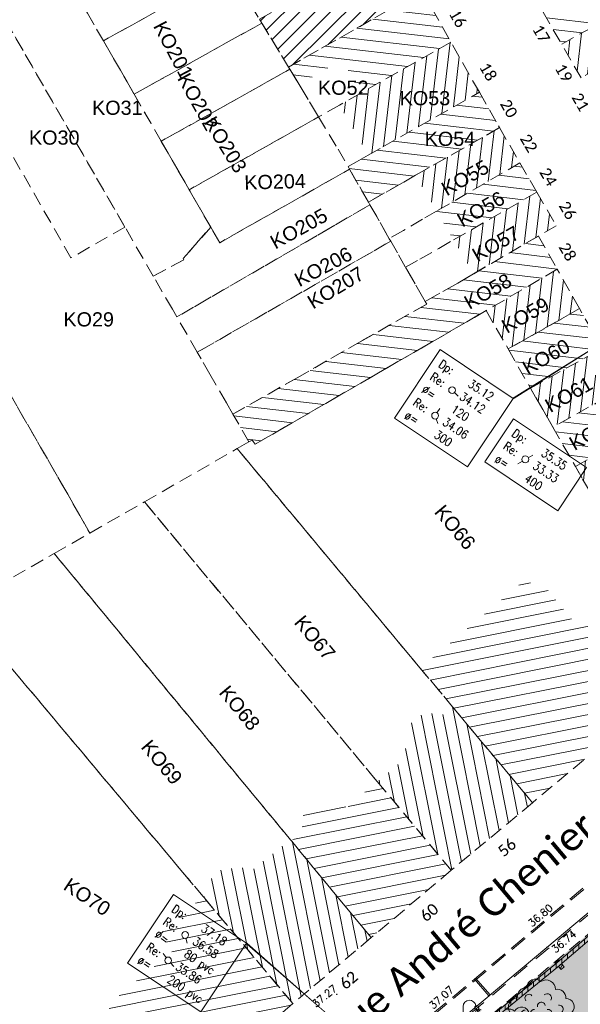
# Model space of a CAD drawing. Header units: metres. Extents: x 1711737 to 1712435, y 9275977 to 9276516.
# Tile 12 of 33: x 1711889 to 1711939, y 9276156 to 9276242. Entities that reach past the tile are written whole.
import ezdxf
from ezdxf.enums import TextEntityAlignment as Align

# ---------------------------------------------------------------- set-up
doc = ezdxf.new("R2010")
doc.units = ezdxf.units.M
doc.header["$LTSCALE"] = 5
doc.header["$PDMODE"] = 32
doc.header["$PDSIZE"] = 0.05
for name, pattern in [('Chemin', [0.5, 0.3, -0.2]), ('Feeder', [3, 1, -0.5, 1, -0.5]), ('Parcelle', [1.2, 0.8, -0.4])]:
    doc.linetypes.add(name, pattern=pattern)
doc.layers.get('0').update_dxf_attribs({"lineweight": 15})
doc.layers.add('_sh_lot1', color=7, linetype='Continuous', lineweight=15, true_color=0xffffd7)
for name, color, linetype, lineweight in [('BO_bordure', 7, 'Continuous', 13), ('BO_bordure.gra', 7, 'Continuous', 5), ('FA_facade.hah', 147, 'Continuous', 13), ('L6', 11, 'Parcelle', 13), ('L7', 11, 'Continuous', 15), ('MA_assainissement.txt', 5, 'Continuous', 9), ('ML_eclairage-public', 6, 'Continuous', 13), ('MR_topo', 7, 'Continuous', 5), ('MR_topo.alt', 7, 'Continuous', 9), ('MSH_signalisation-horizontale', 8, 'Continuous', 9), ('MU_mur', 7, 'Continuous', 13), ('MU_mur.hah', 147, 'Continuous', 13), ('VE_Vegetation', 96, 'Continuous', 9)]:
    doc.layers.add(name, color=color, linetype=linetype, lineweight=lineweight)
doc.layers.add('L5', color=7, linetype='Continuous')
doc.styles.add('Ass-Style', font='simplex.shx')
doc.styles.add('Legend', font='calibri.ttf')
doc.styles.add('Simplex 1.0', font='Simplex.shx', dxfattribs={"height": 0.2})
doc.styles.get("Standard").update_dxf_attribs({"font": 'arial.ttf'})
pattern_1 = [(45, (0, 0), (-0.353553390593, 0.353553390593), [])]
pattern_2 = [(83.2999, (1711881.224, 9276159.8023), (-0.945995, 0.1111305), [])]
pattern_3 = [(353.2999, (1711881.224, 9276159.8023), (0.1111305, 0.945995), [])]
pattern_4 = [(11.2999, (1711881.224, 9276159.8023), (-0.186637, 0.934036), [])]
pattern_5 = [(281.2999, (1711881.224, 9276159.8023), (0.934036, 0.186637), [])]

# ---------------------------------------------------------------- blocks, each defined once
blk = doc.blocks.new('PointTopo')
at = {"color": 0}
blk.add_point((0, 0), dxfattribs=at)
at = {"layer": 'MR_topo.alt', "style": 'Simplex 1.0'}
blk.add_attdef('ALT', text='', height=0.65, dxfattribs=at).set_placement((0.25, -0.25), align=Align.TOP_LEFT)
blk = doc.blocks.new('Gv2')
at = {"color": 0}
for centre, radius, start, end in [((-0.086, 0.371), 0.118, 43.6925, 183.5969), ((0.078, 0.342), 0.135, 358.4583, 125.1928), ((-0.218, 0.24), 0.125, 83.4353, 192.7267), ((0.241, 0.217), 0.125, 353.4353, 102.7267), ((-0.343, 0.077), 0.135, 88.4583, 215.1928), ((-0.177, 0.208), 0.0582, 40.5494, 221.5178), ((0.006, 0.093), 0.0582, 9.1467, 190.1151), ((0.092, 0.212), 0.0628, 330.5895, 133.7127), ((0.372, 0.085), 0.118, 313.6925, 93.5969), ((-0.23, -0.028), 0.0628, 90.5895, 253.7127), ((-0.093, -0.018), 0.0628, 90.5895, 253.7127), ((0.105, -0.014), 0.0582, 280.5494, 101.5178), ((0.269, 0.048), 0.0582, 280.5494, 101.5178), ((-0.372, -0.086), 0.118, 133.6925, 273.5969), ((0.006, -0.102), 0.0628, 210.5895, 13.7127), ((0.343, -0.079), 0.135, 268.4583, 35.1928), ((-0.241, -0.219), 0.125, 173.4353, 282.7267), ((-0.093, -0.258), 0.0582, 160.5494, 341.5178), ((0.138, -0.187), 0.0628, 210.5895, 13.7127), ((0.218, -0.242), 0.125, 263.4353, 12.7267), ((-0.078, -0.344), 0.135, 178.4583, 305.1928), ((0.086, -0.373), 0.118, 223.6925, 3.5969)]:
    blk.add_arc(centre, radius, start, end, dxfattribs=at)
blk = doc.blocks.new('Gl9')
at = {"color": 0, "flags": 128}
blk.add_lwpolyline([(0, 0.1), (0, 3.1, -0.933922), (1.4, 3.2)], format="xyb", dxfattribs=at)
at = {"color": 0}
for points in [[(1.43, 2.71), (1.37, 2.48)], [(1.53, 2.7), (1.56, 2.47)], [(1.62, 2.73), (1.72, 2.51)], [(1.7, 2.78), (1.86, 2.61)], [(1.76, 2.86), (1.97, 2.75)]]:
    blk.add_lwpolyline(points, dxfattribs=at)
at = {"color": 0, "flags": 128}
blk.add_lwpolyline([(0, 0.12), (0, 0.12)], dxfattribs=at)
at = {"color": 0}
for centre, radius in [((1.5, 3), 0.224), ((0, 0), 0.1)]:
    blk.add_circle(centre, radius, dxfattribs=at)
blk = doc.blocks.new('dir_tron')
at = {"color": 0, "flags": 128}
blk.add_lwpolyline([(0.2, 0), (0.5, 0)], dxfattribs=at)
at = {"color": 0}
blk.add_circle((0, 0), 0.2, dxfattribs=at)

msp = doc.modelspace()

# ---------------------------------------------------------------- hatches: boundary and pattern name
at = {"layer": '_sh_lot1'}
h = msp.add_hatch(color=256, dxfattribs=at)
h.dxf.hatch_style = 1
h.paths.add_polyline_path([(1712001.971, 9276136.535), (1712011.331, 9276149.995), (1712014.08, 9276153.956), (1711985.838, 9276173.941), (1711968.512, 9276186.104), (1711952.301, 9276172.605), (1711946.038, 9276167.369), (1711923.87, 9276148.803), (1711929.255, 9276142.337), (1711950.125, 9276124.469), (1711956.999, 9276136.257), (1711987.056, 9276114.796), (1711996.116, 9276127.229)], flags=17)
at = {"layer": 'FA_facade.hah'}
h = msp.add_hatch(dxfattribs=at)
h.set_pattern_fill('ANSI31', color=256, scale=0.3, angle=342)
h.set_pattern_definition(pattern_3)
h.paths.add_polyline_path([(1711944.731, 9276244.585), (1711947.588, 9276249.002), (1711945.981, 9276251.305), (1711934.451, 9276244.665), (1711936.991, 9276240.265)])
h = msp.add_hatch(dxfattribs=at)
h.set_pattern_fill('ANSI31', color=256, scale=0.3)
h.paths.add_polyline_path([(1711924.661, 9276244.965), (1711922.221, 9276249.275), (1711910.311, 9276242.475), (1711912.871, 9276238.255)])
h = msp.add_hatch(dxfattribs=at)
h.set_pattern_fill('ANSI31', color=256, scale=0.3, angle=342)
h.set_pattern_definition(pattern_3)
h.paths.add_polyline_path([(1711927.211, 9276240.455), (1711924.661, 9276244.965), (1711912.871, 9276238.255), (1711913.801, 9276236.715), (1711917.631, 9276238.875), (1711919.241, 9276235.945)])
h = msp.add_hatch(dxfattribs=at)
h.set_pattern_fill('ANSI31', color=256, scale=0.3, angle=72)
h.set_pattern_definition(pattern_2)
h.paths.add_polyline_path([(1711946.351, 9276241.675), (1711944.731, 9276244.585), (1711936.991, 9276240.265), (1711938.701, 9276237.295)])
h = msp.add_hatch(dxfattribs=at)
h.set_pattern_fill('ANSI31', color=256, scale=0.3, angle=72)
h.set_pattern_definition(pattern_2)
h.paths.add_polyline_path([(1711929.721, 9276236.035), (1711927.211, 9276240.455), (1711919.241, 9276235.945), (1711917.371, 9276234.895), (1711919.909, 9276230.479), (1711921.191, 9276231.205)])
h = msp.add_hatch(dxfattribs=at)
h.set_pattern_fill('ANSI31', color=256, scale=0.3, angle=342)
h.set_pattern_definition(pattern_3)
h.paths.add_polyline_path([(1711931.501, 9276232.905), (1711931.411, 9276233.055), (1711929.721, 9276236.035), (1711921.191, 9276231.205), (1711919.911, 9276230.475), (1711919.909, 9276230.479), (1711918.861, 9276229.885), (1711918.131, 9276229.465), (1711919.921, 9276226.335), (1711922.921, 9276228.035), (1711924.091, 9276228.705)])
h = msp.add_hatch(dxfattribs=at)
h.set_pattern_fill('ANSI31', color=256, scale=0.3, angle=72)
h.set_pattern_definition(pattern_2)
h.paths.add_polyline_path([(1711933.301, 9276229.795), (1711931.501, 9276232.905), (1711924.091, 9276228.705), (1711925.951, 9276225.535)])
h = msp.add_hatch(dxfattribs=at)
h.set_pattern_fill('ANSI31', color=256, scale=0.3, angle=342)
h.set_pattern_definition(pattern_3)
h.paths.add_polyline_path([(1711934.801, 9276227.215), (1711933.301, 9276229.795), (1711925.951, 9276225.535), (1711927.451, 9276223.005)])
h = msp.add_hatch(dxfattribs=at)
h.set_pattern_fill('ANSI31', color=256, scale=0.3, angle=72)
h.set_pattern_definition(pattern_2)
h.paths.add_polyline_path([(1711936.501, 9276224.255), (1711934.801, 9276227.215), (1711927.451, 9276223.005), (1711929.211, 9276220.005), (1711934.931, 9276223.345)])
h = msp.add_hatch(dxfattribs=at)
h.set_pattern_fill('ANSI31', color=256, scale=0.3, angle=342)
h.set_pattern_definition(pattern_3)
h.paths.add_polyline_path([(1711936.601, 9276220.405), (1711934.931, 9276223.345), (1711929.211, 9276220.005), (1711927.811, 9276219.195), (1711924.931, 9276217.565), (1711925.071, 9276217.335), (1711919.211, 9276214.015), (1711913.621, 9276210.835), (1711907.961, 9276207.625), (1711909.371, 9276205.175), (1711909.661, 9276205.345), (1711909.921, 9276204.965), (1711930.321, 9276216.765)])
h = msp.add_hatch(dxfattribs=at)
h.set_pattern_fill('ANSI31', color=256, scale=0.3, angle=72)
h.set_pattern_definition(pattern_2)
h.paths.add_polyline_path([(1711938.571, 9276216.935), (1711936.601, 9276220.405), (1711930.321, 9276216.765), (1711932.261, 9276213.375)])
h = msp.add_hatch(dxfattribs=at)
h.set_pattern_fill('ANSI31', color=256, scale=0.3, angle=342)
h.set_pattern_definition(pattern_3)
h.paths.add_polyline_path([(1711940.561, 9276213.445), (1711938.571, 9276216.935), (1711932.261, 9276213.375), (1711934.241, 9276209.915)])
h = msp.add_hatch(dxfattribs=at)
h.set_pattern_fill('ANSI31', color=256, scale=0.3, angle=72)
h.set_pattern_definition(pattern_2)
h.paths.add_polyline_path([(1711942.521, 9276209.985), (1711940.561, 9276213.445), (1711934.241, 9276209.915), (1711936.211, 9276206.485)])
h = msp.add_hatch(dxfattribs=at)
h.set_pattern_fill('ANSI31', color=256, scale=0.3, angle=342)
h.set_pattern_definition(pattern_3)
h.paths.add_polyline_path([(1711944.491, 9276206.525), (1711942.521, 9276209.985), (1711936.211, 9276206.485), (1711938.201, 9276203.015)])
h = msp.add_hatch(dxfattribs=at)
h.set_pattern_fill('ANSI31', color=256, scale=0.3, angle=72)
h.set_pattern_definition(pattern_2)
h.paths.add_polyline_path([(1711944.491, 9276206.525), (1711938.201, 9276203.015), (1711940.331, 9276199.285), (1711946.611, 9276202.765)])
h = msp.add_hatch(dxfattribs=at)
h.set_pattern_fill('ANSI31', color=256, scale=0.3)
h.set_pattern_definition(pattern_4)
h.paths.add_polyline_path([(1711943.951, 9276185.275), (1711939.921, 9276190.165), (1711938.371, 9276188.935), (1711935.341, 9276192.615), (1711933.541, 9276192.815), (1711924.501, 9276185.215), (1711927.351, 9276181.815), (1711934.411, 9276173.335), (1711944.461, 9276181.705), (1711942.491, 9276184.085)])
h = msp.add_hatch(dxfattribs=at)
h.set_pattern_fill('ANSI31', color=256, scale=0.3, angle=270)
h.set_pattern_definition(pattern_5)
h.paths.add_polyline_path([(1711934.411, 9276173.335), (1711927.351, 9276181.815), (1711926.311, 9276180.955), (1711924.981, 9276181.375), (1711923.591, 9276180.275), (1711923.311, 9276178.215), (1711922.931, 9276177.905), (1711923.341, 9276177.385), (1711920.711, 9276175.205), (1711927.241, 9276167.375)])
h = msp.add_hatch(dxfattribs=at)
h.set_pattern_fill('ANSI31', color=256, scale=0.3)
h.set_pattern_definition(pattern_4)
h.paths.add_polyline_path([(1711927.241, 9276167.375), (1711920.711, 9276175.205), (1711918.001, 9276172.895), (1711917.541, 9276173.425), (1711917.261, 9276173.205), (1711915.581, 9276173.465), (1711914.161, 9276172.305), (1711914.041, 9276170.745), (1711913.121, 9276169.975), (1711920.171, 9276161.435)])
h = msp.add_hatch(dxfattribs=at)
h.set_pattern_fill('ANSI31', color=256, scale=0.3, angle=270)
h.set_pattern_definition(pattern_5)
h.paths.add_polyline_path([(1711913.04, 9276170.074), (1711909.531, 9276167.295), (1711909.081, 9276167.835), (1711908.681, 9276167.475), (1711907.121, 9276167.585), (1711905.721, 9276166.345), (1711905.411, 9276164.965), (1711913.251, 9276155.615), (1711920.171, 9276161.435)])
h = msp.add_hatch(dxfattribs=at)
h.set_pattern_fill('ANSI31', color=256, scale=0.3)
h.set_pattern_definition(pattern_4)
h.paths.add_polyline_path([(1711913.251, 9276155.615), (1711905.411, 9276164.965), (1711905.331, 9276165.055), (1711901.471, 9276161.755), (1711902.661, 9276160.265), (1711896.831, 9276155.445), (1711897.521, 9276154.595), (1711896.371, 9276153.605), (1711897.881, 9276151.795), (1711896.611, 9276150.745), (1711894.431, 9276153.435), (1711890.431, 9276150.135), (1711898.421, 9276143.145)])
at = {"layer": 'MU_mur.hah'}
h = msp.add_hatch(dxfattribs=at)
h.set_pattern_fill('_U', color=256, scale=0.5, angle=90, style=0, pattern_type=0)
h.set_pattern_definition([(90, (0, 0), (-0.5, 3e-17), [])])
h.paths.add_polyline_path([(1711927.593, 9276151.903), (1711936.39, 9276159.076), (1711943.686, 9276165.284), (1711944.347, 9276165.812), (1711944.55, 9276165.558), (1711943.893, 9276165.033), (1711936.598, 9276158.826), (1711927.799, 9276151.651)])
h = msp.add_hatch(dxfattribs=at)
h.set_pattern_fill('_U', color=256, scale=0.5, angle=45, style=0, pattern_type=0)
h.set_pattern_definition(pattern_1)
h.paths.add_polyline_path([(1711936.46, 9276159.142), (1711936.801, 9276159.41), (1711936.745, 9276159.481), (1711936.404, 9276159.213)])
h = msp.add_hatch(dxfattribs=at)
h.set_pattern_fill('_U', color=256, scale=0.5, angle=63, style=0, pattern_type=0)
h.set_pattern_definition([(63, (0, 0), (-0.445503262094, 0.22699524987), [])])
h.paths.add_polyline_path([(1711936.984, 9276159.11), (1711936.722, 9276158.878), (1711936.947, 9276158.623), (1711937.209, 9276158.855)])
h = msp.add_hatch(dxfattribs=at)
h.set_pattern_fill('_U', color=256, scale=0.5, angle=45, style=0, pattern_type=0)
h.set_pattern_definition(pattern_1)
h.paths.add_polyline_path([(1711933.993, 9276157.098), (1711934.336, 9276157.356), (1711934.282, 9276157.428), (1711933.939, 9276157.169)])

# ---------------------------------------------------------------- linework, layer by layer
at = {"layer": 'BO_bordure', "flags": 128}
msp.add_lwpolyline([(1711917.373, 9276145.247), (1711935.666, 9276160.562), (1711944.832, 9276168.251), (1711952.453, 9276174.607), (1711964.475, 9276184.636, 0.102196), (1711965.178, 9276185.521, 0.076944), (1711965.641, 9276186.942, 0.085567), (1711965.627, 9276188.385, 0.084585), (1711965.127, 9276189.757), (1711955.056, 9276207.429, 0.024997), (1711954.744, 9276207.918, 0.009175), (1711953.807, 9276209.187, 0.012386), (1711952.892, 9276210.319, 0.012386), (1711951.923, 9276211.405)], format="xyb", dxfattribs=at)
at = {"layer": 'BO_bordure.gra', "linetype": 'Chemin', "flags": 128}
msp.add_lwpolyline([(1711917.469, 9276145.132), (1711935.763, 9276160.447), (1711944.929, 9276168.136), (1711952.549, 9276174.492), (1711964.571, 9276184.521, 0.102196), (1711965.312, 9276185.453, 0.076944), (1711965.789, 9276186.918, 0.085567), (1711965.774, 9276188.412, 0.084585), (1711965.258, 9276189.831), (1711955.186, 9276207.504, 0.024997), (1711954.867, 9276208.005, 0.009175), (1711953.926, 9276209.278, 0.012386), (1711953.007, 9276210.416, 0.012386), (1711952.032, 9276211.507, 0.012386)], format="xyb", dxfattribs=at)
at = {"layer": 'L6', "ltscale": 0.3, "elevation": 34.565}
for points in [[(1711898.431, 9276224.125), (1711884.221, 9276248.725), (1711878.461, 9276258.765), (1711880.871, 9276260.145), (1711884.151, 9276262.035), (1711890.061, 9276251.775), (1711890.981, 9276250.175), (1711892.461, 9276247.615), (1711895.111, 9276243.015), (1711896.521, 9276240.565), (1711898.621, 9276236.935), (1711899.241, 9276235.855), (1711901.631, 9276231.705), (1711902.241, 9276230.655), (1711904.101, 9276227.425), (1711906.001, 9276224.125), (1711903.571, 9276221.355), (1711903.631, 9276221.245), (1711900.921, 9276219.805), (1711898.431, 9276224.125)], [(1711898.431, 9276224.125), (1711893.661, 9276221.415), (1711886.251, 9276234.355), (1711883.641, 9276238.905), (1711881.511, 9276242.635), (1711882.841, 9276243.365), (1711882.391, 9276244.205), (1711881.051, 9276243.475), (1711879.931, 9276245.425), (1711873.781, 9276256.085), (1711878.461, 9276258.765), (1711884.221, 9276248.725), (1711898.431, 9276224.125)], [(1711896.521, 9276240.565), (1711895.111, 9276243.015), (1711892.461, 9276247.615), (1711890.981, 9276250.175), (1711890.061, 9276251.775), (1711893.191, 9276253.485), (1711892.431, 9276254.815), (1711893.301, 9276255.255), (1711892.211, 9276257.225), (1711893.371, 9276257.845), (1711893.631, 9276257.995), (1711901.711, 9276243.435), (1711896.521, 9276240.565)], [(1711947.588, 9276249.002), (1711945.981, 9276251.305), (1711934.451, 9276244.665), (1711936.991, 9276240.265), (1711944.731, 9276244.585), (1711947.588, 9276249.002)], [(1711912.871, 9276238.255), (1711910.521, 9276242.135), (1711910.311, 9276242.475), (1711922.221, 9276249.275), (1711924.661, 9276244.965), (1711912.871, 9276238.255)], [(1711949.482, 9276245.781), (1711948.441, 9276244.975), (1711946.351, 9276241.675), (1711938.701, 9276237.295), (1711936.991, 9276240.265), (1711944.731, 9276244.585), (1711947.588, 9276249.002), (1711949.482, 9276245.781)], [(1711895.331, 9276197.135), (1711893.371, 9276200.555), (1711884.421, 9276216.095), (1711879.081, 9276213.055), (1711877.461, 9276215.875), (1711869.981, 9276228.945), (1711869.141, 9276230.395), (1711868.511, 9276231.505), (1711859.141, 9276247.655), (1711854.081, 9276244.715), (1711861.191, 9276232.315), (1711865.331, 9276225.115), (1711868.361, 9276219.835), (1711873.941, 9276210.065), (1711868.941, 9276207.215), (1711870.971, 9276203.685), (1711879.871, 9276188.275), (1711883.901, 9276190.585), (1711892.181, 9276195.325), (1711895.331, 9276197.135)], [(1711899.241, 9276235.855), (1711898.621, 9276236.935), (1711896.521, 9276240.565), (1711901.711, 9276243.435), (1711907.721, 9276246.765), (1711910.311, 9276242.475), (1711910.521, 9276242.135), (1711899.241, 9276235.855)], [(1711915.531, 9276233.855), (1711913.801, 9276236.715), (1711912.981, 9276238.065), (1711912.871, 9276238.255), (1711924.661, 9276244.965), (1711927.211, 9276240.455), (1711919.241, 9276235.945), (1711917.371, 9276234.895), (1711915.531, 9276233.855)], [(1711901.631, 9276231.705), (1711899.241, 9276235.855), (1711910.521, 9276242.135), (1711912.871, 9276238.255), (1711912.981, 9276238.065), (1711901.631, 9276231.705)], [(1711918.131, 9276229.465), (1711918.861, 9276229.885), (1711919.911, 9276230.475), (1711921.191, 9276231.205), (1711929.721, 9276236.035), (1711927.211, 9276240.455), (1711919.241, 9276235.945), (1711917.371, 9276234.895), (1711915.531, 9276233.855), (1711917.241, 9276231.005), (1711918.131, 9276229.465)], [(1711904.101, 9276227.425), (1711902.241, 9276230.655), (1711901.631, 9276231.705), (1711912.981, 9276238.065), (1711913.801, 9276236.715), (1711915.531, 9276233.855), (1711904.101, 9276227.425)], [(1711918.131, 9276229.465), (1711918.861, 9276229.885), (1711919.911, 9276230.475), (1711921.191, 9276231.205), (1711929.721, 9276236.035), (1711931.411, 9276233.055), (1711931.501, 9276232.905), (1711924.091, 9276228.705), (1711922.921, 9276228.035), (1711919.921, 9276226.335), (1711918.261, 9276229.235), (1711918.131, 9276229.465)], [(1711906.001, 9276224.125), (1711904.101, 9276227.425), (1711915.531, 9276233.855), (1711917.241, 9276231.005), (1711918.131, 9276229.465), (1711918.261, 9276229.235), (1711906.791, 9276222.755), (1711906.001, 9276224.125)], [(1711919.921, 9276226.335), (1711922.921, 9276228.035), (1711924.091, 9276228.705), (1711931.501, 9276232.905), (1711933.301, 9276229.795), (1711925.951, 9276225.535), (1711924.711, 9276224.825), (1711923.011, 9276223.835), (1711921.761, 9276223.105), (1711920.061, 9276226.095), (1711919.921, 9276226.335)], [(1711923.211, 9276220.585), (1711924.471, 9276221.305), (1711926.141, 9276222.255), (1711927.451, 9276223.005), (1711934.801, 9276227.215), (1711933.301, 9276229.795), (1711925.951, 9276225.535), (1711924.711, 9276224.825), (1711923.011, 9276223.835), (1711921.761, 9276223.105), (1711921.891, 9276222.885), (1711922.591, 9276221.675), (1711923.211, 9276220.585)], [(1711903.011, 9276216.205), (1711902.621, 9276216.875), (1711900.921, 9276219.805), (1711903.631, 9276221.245), (1711903.571, 9276221.355), (1711906.001, 9276224.125), (1711906.791, 9276222.755), (1711918.261, 9276229.235), (1711919.921, 9276226.335), (1711920.061, 9276226.095), (1711903.011, 9276216.205)], [(1711934.801, 9276227.215), (1711936.501, 9276224.255), (1711934.931, 9276223.345), (1711929.211, 9276220.005), (1711927.811, 9276219.195), (1711924.931, 9276217.565), (1711923.211, 9276220.585), (1711924.471, 9276221.305), (1711926.141, 9276222.255), (1711927.451, 9276223.005), (1711934.801, 9276227.215)], [(1711904.811, 9276213.085), (1711903.011, 9276216.205), (1711920.061, 9276226.095), (1711921.761, 9276223.105), (1711921.891, 9276222.885), (1711904.811, 9276213.085)], [(1711907.381, 9276208.635), (1711905.931, 9276211.145), (1711905.151, 9276212.495), (1711904.811, 9276213.085), (1711921.891, 9276222.885), (1711922.591, 9276221.675), (1711923.211, 9276220.585), (1711924.931, 9276217.565), (1711925.071, 9276217.335), (1711919.211, 9276214.015), (1711913.621, 9276210.835), (1711907.961, 9276207.625), (1711907.381, 9276208.635)], [(1711919.211, 9276214.015), (1711925.071, 9276217.335), (1711924.931, 9276217.565), (1711927.811, 9276219.195), (1711929.211, 9276220.005), (1711934.931, 9276223.345), (1711936.601, 9276220.405), (1711930.321, 9276216.765), (1711909.921, 9276204.965), (1711909.661, 9276205.345), (1711909.371, 9276205.175), (1711907.961, 9276207.625), (1711913.621, 9276210.835), (1711919.211, 9276214.015)], [(1711930.321, 9276216.765), (1711932.261, 9276213.375), (1711938.571, 9276216.935), (1711936.601, 9276220.405), (1711930.321, 9276216.765)], [(1711908.341, 9276204.585), (1711909.371, 9276205.175), (1711909.661, 9276205.345), (1711909.921, 9276204.965), (1711930.321, 9276216.765), (1711932.261, 9276213.375), (1711934.241, 9276209.915), (1711936.211, 9276206.485), (1711938.201, 9276203.015), (1711940.331, 9276199.285), (1711942.671, 9276195.215), (1711944.931, 9276192.455), (1711950.701, 9276195.595), (1711953.031, 9276191.495), (1711952.631, 9276188.485), (1711944.461, 9276181.705), (1711934.411, 9276173.335), (1711927.351, 9276181.815), (1711924.501, 9276185.215), (1711908.341, 9276204.585)], [(1711932.261, 9276213.375), (1711934.241, 9276209.915), (1711940.561, 9276213.445), (1711938.571, 9276216.935), (1711932.261, 9276213.375)], [(1711934.241, 9276209.915), (1711940.561, 9276213.445), (1711942.521, 9276209.985), (1711936.211, 9276206.485), (1711934.241, 9276209.915)], [(1711936.211, 9276206.485), (1711938.201, 9276203.015), (1711944.491, 9276206.525), (1711942.521, 9276209.985), (1711936.211, 9276206.485)], [(1711938.201, 9276203.015), (1711944.491, 9276206.525), (1711946.611, 9276202.765), (1711940.331, 9276199.285), (1711938.201, 9276203.015)], [(1711900.141, 9276199.885), (1711908.341, 9276204.585), (1711924.501, 9276185.215), (1711927.351, 9276181.815), (1711934.411, 9276173.335), (1711927.241, 9276167.375), (1711920.711, 9276175.205), (1711900.141, 9276199.885)], [(1711892.181, 9276195.325), (1711895.331, 9276197.135), (1711900.141, 9276199.885), (1711920.711, 9276175.205), (1711927.241, 9276167.375), (1711920.171, 9276161.435), (1711913.121, 9276169.975), (1711913.041, 9276170.075), (1711892.181, 9276195.325)], [(1711883.901, 9276190.585), (1711892.181, 9276195.325), (1711913.041, 9276170.075), (1711913.121, 9276169.975), (1711920.171, 9276161.435), (1711913.251, 9276155.615), (1711905.411, 9276164.965), (1711905.331, 9276165.055), (1711903.691, 9276167.005), (1711883.901, 9276190.585)], [(1711883.901, 9276190.585), (1711903.691, 9276167.005), (1711905.331, 9276165.055), (1711905.411, 9276164.965), (1711913.251, 9276155.615), (1711898.421, 9276143.145), (1711890.431, 9276150.135), (1711887.121, 9276153.055), (1711873.721, 9276164.795), (1711867.611, 9276170.145), (1711879.871, 9276188.275), (1711883.901, 9276190.585)], [(1711987.056, 9276114.796), (1711956.999, 9276136.257), (1711950.125, 9276124.469), (1711929.137, 9276142.438), (1711929.141, 9276142.474), (1711923.87, 9276148.803), (1711946.038, 9276167.369), (1711952.301, 9276172.605), (1711968.516, 9276186.108), (1711968.308, 9276186.247), (1711985.838, 9276173.941), (1712014.08, 9276153.956), (1712011.331, 9276149.995), (1712001.971, 9276136.535), (1711996.116, 9276127.229), (1711987.056, 9276114.796)]]:
    msp.add_lwpolyline(points, close=True, dxfattribs=at)
msp.add_lwpolyline([(1711884.421, 9276216.095), (1711893.371, 9276200.555), (1711895.331, 9276197.135), (1711900.141, 9276199.885), (1711908.341, 9276204.585), (1711909.371, 9276205.175), (1711907.961, 9276207.625), (1711907.381, 9276208.635), (1711905.931, 9276211.145), (1711905.151, 9276212.495), (1711904.811, 9276213.085), (1711903.011, 9276216.205), (1711902.621, 9276216.875), (1711900.921, 9276219.805), (1711898.431, 9276224.125), (1711898.431, 9276224.125), (1711893.661, 9276221.415), (1711886.251, 9276234.355)], dxfattribs=at)
at = {"layer": 'MA_assainissement.txt'}
for points in [[(1711954.654, 9276222.741, 0, 0.15, 0), (1711932.72, 9276209.019, 0, 0, 0)], [(1711923.006, 9276148.806, 0, 0.15, 0), (1711909.149, 9276160.949, 0, 0, 0)]]:
    msp.add_lwpolyline(points, format="xyseb", dxfattribs=at)
for points in [[(1711926.273, 9276213.319), (1711932.72, 9276209.019), (1711928.684, 9276202.967), (1711922.236, 9276207.267)], [(1711932.738, 9276207.214), (1711939.186, 9276202.914), (1711936.647, 9276199.108), (1711930.2, 9276203.408)], [(1711902.702, 9276165.249), (1711909.149, 9276160.949), (1711905.113, 9276154.896), (1711898.665, 9276159.196)]]:
    msp.add_lwpolyline(points, close=True, dxfattribs=at)
at = {"layer": 'MSH_signalisation-horizontale', "linetype": 'Feeder', "ltscale": 0.3, "flags": 128}
for points in [[(1711925.621, 9276154.727), (1711929.293, 9276157.781), (1711934.328, 9276161.99), (1711943.558, 9276169.732), (1711951.216, 9276176.094)], [(1711925.698, 9276154.634), (1711929.37, 9276157.689), (1711934.405, 9276161.898), (1711943.635, 9276169.64), (1711951.293, 9276176.001)]]:
    msp.add_lwpolyline(points, dxfattribs=at)
at = {"layer": 'MSH_signalisation-horizontale', "flags": 128}
for points in [[(1711930.57, 9276156.299), (1711929.293, 9276157.781)], [(1711930.662, 9276156.376), (1711929.384, 9276157.859)]]:
    msp.add_lwpolyline(points, dxfattribs=at)
at = {"layer": 'MU_mur'}
for p, q in [((1711936.46, 9276159.142, 36.927), (1711936.404, 9276159.213, 36.927)), ((1711936.801, 9276159.41, 36.927), (1711936.745, 9276159.481, 36.927)), ((1711936.722, 9276158.878, 37.201), (1711936.947, 9276158.623, 37.201)), ((1711936.984, 9276159.11, 37.201), (1711937.209, 9276158.855, 37.201)), ((1711933.993, 9276157.098, 37.004), (1711933.939, 9276157.169, 37.004)), ((1711934.336, 9276157.356, 37.004), (1711934.282, 9276157.428, 37.004))]:
    msp.add_line(p, q, dxfattribs=at)
at = {"layer": 'MU_mur', "flags": 128}
for points, elevation in [([(1711927.593, 9276151.903), (1711936.39, 9276159.076), (1711943.686, 9276165.284), (1711944.347, 9276165.812)], 37.156), ([(1711927.808, 9276151.639), (1711936.608, 9276158.815), (1711943.883, 9276165.044), (1711944.55, 9276165.539)], 37.156), ([(1711936.404, 9276159.213), (1711936.745, 9276159.481)], 36.927), ([(1711936.46, 9276159.142), (1711936.801, 9276159.41)], 36.927), ([(1711936.984, 9276159.11), (1711936.722, 9276158.878)], 37.201), ([(1711937.209, 9276158.855), (1711936.947, 9276158.623)], 37.201), ([(1711933.939, 9276157.169), (1711934.282, 9276157.428)], 37.004), ([(1711933.993, 9276157.098), (1711934.336, 9276157.356)], 37.004)]:
    msp.add_lwpolyline(points, dxfattribs=dict(at, elevation=elevation))

# ---------------------------------------------------------------- block references
at = {"layer": 'MA_assainissement.txt', "xscale": 1.5, "yscale": 1.5}
for p, rotation in [((1711927.312, 9276209.741), 315.1096686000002), ((1711925.814, 9276207.495), 56.9772018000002), ((1711925.814, 9276207.495), 289.2234312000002), ((1711933.778, 9276203.636), 210.6185868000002), ((1711933.778, 9276203.636), 29.4412887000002), ((1711903.741, 9276161.671), 283.1053032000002), ((1711902.243, 9276159.424), 125.1504540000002), ((1711902.243, 9276159.424), 312.7789413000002)]:
    msp.add_blockref('dir_tron', p, dxfattribs=dict(at, rotation=rotation))
at = {"layer": 'ML_eclairage-public', "xscale": 0.8, "yscale": 0.8, "zscale": 0.8}
msp.add_blockref('Gl9', (1711928.295, 9276152.864, 37.174), dxfattribs=at)
at = {"layer": 'MR_topo'}
ref = msp.add_blockref('PointTopo', (1711934.328, 9276161.99, 36.804), dxfattribs=dict(at, rotation=39.98805140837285))
ref.add_attrib('ALT', '36.80', (1711934.359, 9276162.342, 36.804), dxfattribs={"layer": 'MR_topo.alt', "height": 0.65, "rotation": 39.98805, "style": 'Simplex 1.0'})
ref = msp.add_blockref('PointTopo', (1711935.666, 9276160.562, 36.744), dxfattribs=dict(at, rotation=39.9897482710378))
ref.add_attrib('ALT', '36.74', dxfattribs={"layer": 'MR_topo.alt', "height": 0.65, "rotation": 39.98975, "style": 'Simplex 1.0'}).set_placement((1711936.018, 9276160.532, 36.744), align=Align.TOP_LEFT)
ref = msp.add_blockref('PointTopo', (1711917.127, 9276156.429, 37.265), dxfattribs=dict(at, rotation=39.82738203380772))
ref.add_attrib('ALT', '37.27', dxfattribs={"layer": 'MR_topo.alt', "height": 0.65, "rotation": 39.82738, "style": 'Simplex 1.0'}).set_placement((1711917.22, 9276156.833, 37.265), align=Align.RIGHT)
ref = msp.add_blockref('PointTopo', (1711925.621, 9276154.727, 37.069), dxfattribs=dict(at, rotation=41.44371334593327))
ref.add_attrib('ALT', '37.07', (1711925.643, 9276155.08, 37.069), dxfattribs={"layer": 'MR_topo.alt', "height": 0.65, "rotation": 41.44371, "style": 'Simplex 1.0'})
at = {"layer": 'VE_Vegetation', "xscale": 6, "yscale": 6}
msp.add_blockref('Gv2', (1711935.158, 9276154.839, 37.387), dxfattribs=at)
at = {"layer": 'VE_Vegetation', "xscale": 6, "yscale": 6, "rotation": 326.2998993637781}
msp.add_blockref('Gv2', (1711932.628, 9276152.462, 37.348), dxfattribs=at)

# ---------------------------------------------------------------- texts
at = {"layer": 'L5', "style": 'Legend'}
for s, height, rotation, p in [('16', 1, 300.1, (1711926.991, 9276242.985, 34.565)), ('17', 1, 300.5, (1711934.359, 9276241.621, 34.565)), ('18', 1, 300.1, (1711929.671, 9276238.275, 34.565)), ('19', 1, 300.5, (1711936.349, 9276238.161, 34.565)), ('21', 1, 300.4, (1711937.829, 9276235.591, 34.565)), ('20', 1, 300.1, (1711931.501, 9276235.025, 34.565)), ('22', 1, 300.6, (1711933.261, 9276231.955, 34.565)), ('24', 1, 300.6, (1711934.981, 9276228.985, 34.565)), ('26', 1, 300.6, (1711936.691, 9276226.035, 34.565)), ('28', 1, 300.1, (1711936.681, 9276222.385, 34.565)), ('Avenue André Chenier', 2.5, 40.17444, (1711912.93, 9276147.806)), ('56', 1, 40.2, (1711931.875, 9276168.501, 34.565)), ('60', 1, 40.5, (1711925.015, 9276162.771, 34.565)), ('62', 1, 40.5, (1711917.905, 9276156.791, 34.565))]:
    msp.add_text(s, height=height, rotation=rotation, dxfattribs=at).set_placement(p)
at = {"layer": 'L7'}
for s, rotation, p in [('KO201', 297.8, (1711900.891, 9276241.875, 34.565)), ('KO202', 298.9, (1711903.011, 9276237.265, 34.565)), ('KO203', 301.6, (1711905.351, 9276233.405, 34.565)), ('KO55', 29.72911, (1711926.836, 9276226.833, 34.565)), ('KO204', 1.6, (1711908.981, 9276227.435, 34.565)), ('KO56', 29.72911, (1711928.222, 9276224.074, 34.565)), ('KO205', 29, (1711911.701, 9276222.135, 34.565)), ('KO57', 29.72911, (1711929.55, 9276221.006, 34.565)), ('KO206', 27.8, (1711913.821, 9276218.815, 34.565)), ('KO207', 31.1, (1711915.031, 9276216.845, 34.565)), ('KO58', 29.72911, (1711928.84, 9276216.817, 34.565)), ('KO59', 29.72911, (1711932.149, 9276214.709, 34.565)), ('KO60', 29.72911, (1711933.99, 9276211.037, 34.565)), ('KO61', 29.72911, (1711935.986, 9276207.71, 34.565)), ('KO62', 29.72911, (1711938.119, 9276204.366, 34.565)), ('KO66', 309.83756, (1711925.671, 9276198.965, 34.565)), ('KO67', 309.81014, (1711913.291, 9276189.215, 34.565)), ('KO68', 309.56143, (1711906.651, 9276183.025, 34.565)), ('KO69', 310.00575, (1711899.771, 9276178.225, 34.565)), ('KO70', 326.2999, (1711892.885, 9276165.75, 34.565))]:
    msp.add_text(s, height=1.25, rotation=rotation, dxfattribs=at).set_placement(p)
for s, p in [('KO52', (1711915.471, 9276235.805, 34.565)), ('KO53', (1711922.681, 9276234.885, 34.565)), ('KO31', (1711895.521, 9276234.035, 34.565)), ('KO30', (1711889.951, 9276231.405, 34.565)), ('KO54', (1711924.891, 9276231.295, 34.565)), ('KO29', (1711892.991, 9276215.365, 34.565))]:
    msp.add_text(s, height=1.25, dxfattribs=at).set_placement(p)
at = {"layer": 'MA_assainissement.txt', "style": 'Ass-Style', "width": 0.85}
for s, p in [('Dp:', (1711926.044, 9276211.849)), ('Re:', (1711925.295, 9276210.726)), ('35.12', (1711928.644, 9276210.116)), ('Ø=', (1711924.546, 9276209.603)), ('Re:', (1711923.797, 9276208.48)), ('34.12', (1711927.894, 9276208.992)), ('120', (1711927.145, 9276207.869)), ('ø=', (1711923.047, 9276207.357)), ('34.06', (1711926.396, 9276206.746)), ('300', (1711925.647, 9276205.623)), ('Dp:', (1711932.509, 9276205.745)), ('Re:', (1711931.76, 9276204.621)), ('35.35', (1711935.109, 9276204.011)), ('ø=', (1711931.011, 9276203.498)), ('33.33', (1711934.36, 9276202.888)), ('400', (1711933.611, 9276201.764)), ('Dp:', (1711902.473, 9276163.779)), ('Re:', (1711901.724, 9276162.656)), ('Ø=', (1711900.975, 9276161.532)), ('37.18', (1711905.073, 9276162.045)), ('Re:', (1711900.226, 9276160.409)), ('36.58', (1711904.324, 9276160.922)), ('80 pvc', (1711903.575, 9276159.799)), ('ø=', (1711899.477, 9276159.286)), ('35.86', (1711902.825, 9276158.675)), ('200 pvc', (1711902.076, 9276157.552))]:
    msp.add_text(s, height=0.75, rotation=326.2999, dxfattribs=at).set_placement(p)

doc.saveas('drawing.dxf')
